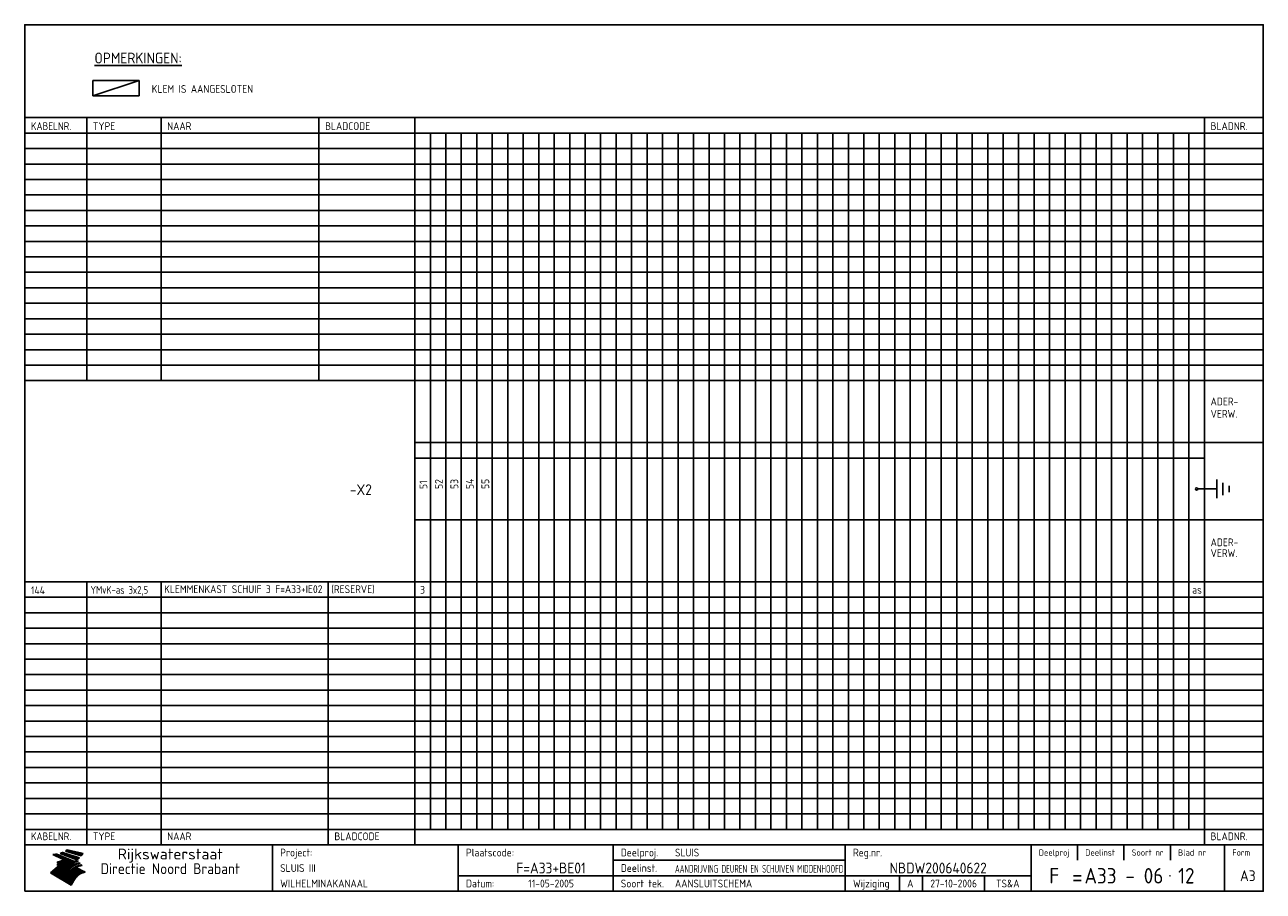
# Model space of a CAD drawing. Extents: x 10 to 410, y 10 to 290.
import ezdxf
from ezdxf.enums import TextEntityAlignment as Align

# ---------------------------------------------------------------- set-up
doc = ezdxf.new("R2010")
doc.units = 0
doc.header["$MEASUREMENT"] = 0
doc.layers.get('0').update_dxf_attribs({"linetype": 'CONTINUOUS'})
for name, color, linetype in [('0-25', 7, 'CONTINUOUS'), ('0-35', 2, 'CONTINUOUS'), ('0-50', 3, 'CONTINUOUS'), ('B-25', 7, 'CONTINUOUS'), ('B-35', 2, 'CONTINUOUS'), ('S-25', 7, 'CONTINUOUS'), ('S-35', 2, 'CONTINUOUS')]:
    doc.layers.add(name, color=color, linetype=linetype)
doc.styles.add('ISO', font='iso.shx')
doc.styles.get("Standard").update_dxf_attribs({"font": 'iso.shx'})

# ---------------------------------------------------------------- blocks, each defined once
blk = doc.blocks.new('rme16')
at = {"layer": '0-25'}
for p, q in [((410, 35), (10, 35)), ((410, 30), (10, 30)), ((350, 25), (350, 20)), ((365, 25), (365, 20)), ((380, 25), (380, 20)), ((200, 20), (275, 20)), ((150, 15), (335, 15)), ((292.5, 15), (292.5, 10)), ((300, 15), (300, 10)), ((320, 15), (320, 10))]:
    blk.add_line(p, q, dxfattribs=at)
at = {"layer": '0-25', "color": 7}
for p, q in [((19.1, 21.89), (25.12, 19)), ((19.1, 21.89), (25.12, 19)), ((19.17, 21.86), (20.7, 21.86)), ((19.29, 21.8), (20.83, 21.8)), ((19.4, 21.75), (20.96, 21.75)), ((19.52, 21.69), (21.09, 21.69)), ((19.64, 21.63), (21.22, 21.63)), ((19.74, 21.92), (20.56, 21.92)), ((19.75, 21.58), (21.36, 21.58)), ((19.87, 21.52), (21.49, 21.52)), ((19.99, 21.47), (21.62, 21.47)), ((20.11, 21.41), (21.75, 21.41)), ((20.22, 21.35), (21.88, 21.35)), ((20.25, 21.97), (20.43, 21.97)), ((20.34, 21.3), (22.02, 21.3)), ((20.38, 21.99), (26.02, 19.59)), ((20.38, 21.99), (26.02, 19.59)), ((20.46, 21.24), (22.15, 21.24)), ((20.57, 21.18), (22.28, 21.18)), ((20.69, 21.13), (22.41, 21.13)), ((20.81, 21.07), (22.55, 21.07)), ((20.92, 21.02), (22.68, 21.02)), ((21.04, 20.96), (22.81, 20.96)), ((21.16, 20.9), (22.94, 20.9)), ((21.27, 20.85), (23.07, 20.85)), ((21.39, 20.79), (23.21, 20.79)), ((21.47, 22.25), (26.83, 20.19)), ((21.47, 22.25), (26.83, 20.19)), ((21.49, 22.25), (23.07, 22.25)), ((21.51, 20.73), (23.34, 20.73)), ((21.6, 22.2), (23.25, 22.2)), ((21.63, 20.68), (23.47, 20.68)), ((21.65, 22.31), (22.89, 22.31)), ((21.74, 20.62), (23.6, 20.62)), ((21.75, 22.14), (23.42, 22.14)), ((21.8, 22.37), (22.71, 22.37)), ((21.86, 20.57), (23.73, 20.57)), ((21.9, 22.08), (23.6, 22.08)), ((21.94, 22.42), (22.53, 22.42)), ((21.98, 20.51), (23.87, 20.51)), ((22.04, 22.03), (23.78, 22.03)), ((22.06, 22.48), (22.36, 22.48)), ((22.09, 20.45), (24, 20.45)), ((22.18, 22.53), (27.65, 20.8)), ((22.18, 22.53), (27.65, 20.8)), ((22.19, 21.97), (23.96, 21.97)), ((22.21, 20.4), (24.13, 20.4)), ((22.33, 20.34), (24.26, 20.34)), ((22.34, 21.92), (24.13, 21.92)), ((22.37, 20), (23.08, 20)), ((22.44, 20.28), (24.4, 20.28)), ((22.48, 21.86), (24.31, 21.86)), ((22.49, 20.06), (23.04, 20.06)), ((22.56, 20.23), (24.53, 20.23)), ((22.61, 20.12), (22.93, 20.12)), ((22.63, 21.8), (24.49, 21.8)), ((22.68, 20.17), (24.66, 20.17)), ((22.71, 20.17), (22.82, 20.17)), ((23.11, 20.02), (22.77, 20.2)), ((23.11, 20.02), (22.77, 20.2)), ((22.78, 21.75), (24.67, 21.75)), ((22.79, 20.12), (24.79, 20.12)), ((22.91, 20.06), (24.92, 20.06)), ((22.92, 21.69), (24.85, 21.69)), ((23.03, 20), (25.06, 20)), ((23.07, 21.63), (25.02, 21.63)), ((23.14, 22.99), (28.22, 21.46)), ((23.14, 22.99), (28.22, 21.46)), ((23.15, 22.98), (25.33, 22.98)), ((23.22, 21.58), (25.2, 21.58)), ((23.23, 23.04), (25.09, 23.04)), ((23.32, 23.1), (24.84, 23.1)), ((23.34, 22.93), (25.57, 22.93)), ((23.36, 21.52), (25.38, 21.52)), ((23.4, 23.15), (24.6, 23.15)), ((23.49, 23.21), (24.36, 23.21)), ((23.51, 21.47), (25.56, 21.47)), ((23.52, 22.87), (25.81, 22.87)), ((23.57, 23.27), (24.12, 23.27)), ((23.64, 23.32), (23.87, 23.32)), ((23.66, 21.41), (25.74, 21.41)), ((23.7, 23.36), (28.82, 22.17)), ((23.7, 23.36), (28.82, 22.17)), ((23.71, 22.82), (26.06, 22.82)), ((23.8, 21.35), (25.91, 21.35)), ((23.9, 22.76), (26.3, 22.76)), ((23.95, 21.3), (26.09, 21.3)), ((24.09, 22.7), (26.54, 22.7)), ((24.09, 21.24), (26.27, 21.24)), ((24.24, 21.18), (26.45, 21.18)), ((24.27, 22.65), (26.78, 22.65)), ((24.39, 21.13), (26.62, 21.13)), ((24.46, 22.59), (27.03, 22.59)), ((24.53, 21.07), (26.8, 21.07)), ((24.65, 22.53), (27.27, 22.53)), ((24.68, 21.02), (26.98, 21.02)), ((24.83, 20.96), (27.16, 20.96)), ((24.84, 22.48), (27.51, 22.48)), ((24.97, 20.9), (27.34, 20.9)), ((25.02, 22.42), (27.75, 22.42)), ((25.12, 20.85), (27.51, 20.85)), ((25.21, 22.37), (28, 22.37)), ((25.27, 20.79), (27.63, 20.79)), ((25.4, 22.31), (28.24, 22.31)), ((25.41, 20.73), (27.57, 20.73)), ((25.56, 20.68), (27.51, 20.68)), ((25.58, 22.25), (28.48, 22.25)), ((25.71, 20.62), (27.44, 20.62)), ((25.77, 22.2), (28.72, 22.2)), ((25.85, 20.57), (27.37, 20.57)), ((25.96, 22.14), (28.79, 22.14)), ((26, 20.51), (27.29, 20.51)), ((26.15, 22.08), (28.75, 22.08)), ((26.15, 20.45), (27.22, 20.45)), ((26.29, 20.4), (27.14, 20.4)), ((26.33, 22.03), (28.71, 22.03)), ((26.44, 20.34), (27.06, 20.34)), ((26.52, 21.97), (28.66, 21.97)), ((26.59, 20.28), (26.97, 20.28)), ((26.71, 21.92), (28.62, 21.92)), ((26.73, 20.23), (26.89, 20.23)), ((26.9, 21.86), (28.57, 21.86)), ((27.08, 21.8), (28.52, 21.8)), ((27.27, 21.75), (28.48, 21.75)), ((27.46, 21.69), (28.43, 21.69)), ((27.65, 21.63), (28.38, 21.63)), ((27.83, 21.58), (28.33, 21.58)), ((28.02, 21.52), (28.28, 21.52)), ((28.21, 21.47), (28.22, 21.47)), ((20.58, 17.88), (18.3, 16)), ((20.58, 17.88), (18.3, 16)), ((24.94, 11.97), (18.3, 16)), ((24.94, 11.97), (18.3, 16)), ((18.31, 16.01), (20.96, 16.01)), ((18.38, 16.07), (21.46, 16.07)), ((18.45, 16.12), (21.88, 16.12)), ((18.52, 16.18), (22.15, 16.18)), ((18.59, 16.23), (22.38, 16.23)), ((18.65, 16.29), (22.58, 16.29)), ((18.72, 16.35), (22.75, 16.35)), ((18.79, 16.4), (22.91, 16.4)), ((18.86, 16.46), (20.6, 16.46)), ((18.93, 16.52), (20.6, 16.52)), ((18.99, 16.57), (20.6, 16.57)), ((19.06, 16.63), (20.6, 16.63)), ((19.13, 16.68), (20.6, 16.68)), ((19.2, 16.74), (20.6, 16.74)), ((19.27, 16.8), (20.6, 16.8)), ((19.33, 16.85), (21.07, 16.85)), ((19.4, 16.91), (21.55, 16.91)), ((19.47, 16.97), (21.88, 16.97)), ((19.54, 17.02), (22.13, 17.02)), ((19.61, 17.08), (22.34, 17.08)), ((19.67, 17.13), (20.6, 17.13)), ((19.74, 17.19), (20.6, 17.19)), ((19.81, 17.25), (20.6, 17.25)), ((19.88, 17.3), (20.6, 17.3)), ((19.95, 17.36), (20.6, 17.36)), ((20.01, 17.42), (20.6, 17.42)), ((20.08, 17.47), (20.93, 17.47)), ((20.15, 17.53), (21.26, 17.53)), ((20.22, 17.58), (21.51, 17.58)), ((20.29, 17.64), (21.72, 17.64)), ((20.35, 17.7), (21.9, 17.7)), ((20.42, 17.75), (22.07, 17.75)), ((20.49, 17.81), (22.22, 17.81)), ((20.56, 17.87), (22.36, 17.87)), ((20.6, 19.11), (20.58, 19.51)), ((20.6, 19.11), (20.58, 19.51)), ((20.58, 19.5), (22.09, 19.5)), ((20.58, 19.44), (21.95, 19.44)), ((20.59, 19.38), (21.79, 19.38)), ((20.59, 19.33), (21.62, 19.33)), ((20.59, 19.27), (21.42, 19.27)), ((20.6, 19.22), (21.2, 19.22)), ((20.6, 19.16), (20.93, 19.16)), ((20.6, 19.11), (20.69, 19.12)), ((20.6, 19.11), (20.69, 19.12)), ((20.6, 18.79), (20.77, 18.81)), ((20.6, 18.79), (20.77, 18.81)), ((20.6, 18.29), (20.6, 18.79)), ((20.6, 18.29), (20.6, 18.79)), ((20.6, 18.77), (22.46, 18.77)), ((20.6, 18.71), (22.33, 18.71)), ((20.6, 18.65), (22.19, 18.65)), ((20.6, 18.6), (22.04, 18.6)), ((20.6, 18.54), (21.87, 18.54)), ((20.6, 18.48), (21.68, 18.48)), ((20.6, 18.43), (21.46, 18.43)), ((20.6, 18.37), (21.21, 18.37)), ((20.6, 18.29), (20.88, 18.32)), ((20.6, 18.29), (20.88, 18.32)), ((20.6, 18.32), (20.87, 18.32)), ((20.6, 17.88), (20.86, 17.91)), ((20.6, 17.88), (20.86, 17.91)), ((20.6, 17.43), (20.97, 17.48)), ((20.6, 17.43), (20.97, 17.48)), ((20.6, 17.43), (20.6, 17.09)), ((20.6, 17.43), (20.6, 17.09)), ((20.6, 17.09), (21.26, 17.16)), ((20.6, 17.09), (21.26, 17.16)), ((20.6, 16.8), (21.37, 16.89)), ((20.6, 16.8), (21.37, 16.89)), ((20.6, 16.8), (20.6, 16.45)), ((20.6, 16.8), (20.6, 16.45)), ((20.6, 16.45), (21.56, 16.56)), ((20.6, 16.45), (21.56, 16.56)), ((20.6, 15.97), (21.67, 16.09)), ((20.6, 15.97), (21.67, 16.09)), ((20.7, 16.46), (23.06, 16.46)), ((20.9, 19.55), (22.23, 19.55)), ((20.9, 18.82), (22.59, 18.82)), ((20.98, 17.92), (22.5, 17.92)), ((21.02, 17.13), (22.53, 17.13)), ((21.19, 19.61), (22.35, 19.61)), ((21.2, 16.52), (23.2, 16.52)), ((21.32, 18.88), (22.71, 18.88)), ((21.32, 17.98), (22.62, 17.98)), ((21.42, 19.67), (22.47, 19.67)), ((21.47, 17.19), (22.7, 17.19)), ((21.59, 18.03), (22.74, 18.03)), ((21.61, 18.93), (22.82, 18.93)), ((21.62, 19.72), (22.59, 19.72)), ((21.72, 16.57), (23.32, 16.57)), ((21.77, 17.25), (22.85, 17.25)), ((21.8, 19.78), (22.69, 19.78)), ((21.8, 18.09), (22.85, 18.09)), ((21.84, 18.99), (22.92, 18.99)), ((21.96, 19.83), (22.79, 19.83)), ((21.99, 18.15), (22.95, 18.15)), ((22.01, 17.3), (22.99, 17.3)), ((22.03, 19.05), (23.03, 19.05)), ((22.1, 16.63), (23.44, 16.63)), ((22.11, 19.89), (22.89, 19.89)), ((22.16, 18.2), (23.05, 18.2)), ((22.21, 19.1), (23.12, 19.1)), ((22.21, 17.36), (23.12, 17.36)), ((22.24, 19.95), (22.99, 19.95)), ((22.31, 18.26), (23.15, 18.26)), ((22.36, 19.16), (23.22, 19.16)), ((22.38, 16.68), (23.56, 16.68)), ((22.39, 17.42), (23.24, 17.42)), ((22.45, 18.32), (23.24, 18.32)), ((22.51, 19.22), (23.3, 19.22)), ((22.56, 17.47), (23.36, 17.47)), ((22.59, 18.37), (23.33, 18.37)), ((22.6, 16.74), (23.66, 16.74)), ((22.64, 19.27), (23.39, 19.27)), ((22.71, 18.43), (23.42, 18.43)), ((22.71, 17.53), (23.47, 17.53)), ((22.77, 19.33), (23.47, 19.33)), ((22.79, 16.8), (23.77, 16.8)), ((22.83, 18.48), (23.5, 18.48)), ((22.84, 17.58), (23.57, 17.58)), ((22.89, 19.38), (23.55, 19.38)), ((22.94, 18.54), (23.58, 18.54)), ((22.96, 16.85), (23.86, 16.85)), ((22.97, 17.64), (23.67, 17.64)), ((23, 19.44), (23.63, 19.44)), ((23.04, 18.6), (23.66, 18.6)), ((23.1, 19.5), (23.72, 19.5)), ((23.1, 17.7), (23.77, 17.7)), ((23.12, 16.91), (23.96, 16.91)), ((23.14, 18.65), (23.74, 18.65)), ((23.15, 19.95), (25.19, 19.95)), ((23.21, 19.55), (23.8, 19.55)), ((23.21, 17.75), (23.86, 17.75)), ((23.21, 16.01), (28.9, 16.01)), ((23.24, 18.71), (23.82, 18.71)), ((23.26, 19.89), (25.32, 19.89)), ((23.26, 16.97), (24.05, 16.97)), ((23.3, 19.61), (23.88, 19.61)), ((23.32, 17.81), (23.95, 17.81)), ((23.33, 18.77), (23.91, 18.77)), ((23.37, 16.07), (29.08, 16.07)), ((23.38, 19.83), (25.45, 19.83)), ((23.39, 19.67), (23.81, 19.67)), ((23.39, 17.02), (24.14, 17.02)), ((23.42, 18.82), (23.99, 18.82)), ((23.42, 17.87), (24.03, 17.87)), ((23.45, 19.7), (23.58, 19.79)), ((23.45, 19.7), (23.58, 19.79)), ((23.48, 19.72), (23.7, 19.72)), ((23.5, 19.78), (25.58, 19.78)), ((23.51, 18.88), (24.07, 18.88)), ((23.51, 16.12), (29.27, 16.12)), ((23.52, 17.92), (24.11, 17.92)), ((23.52, 17.08), (24.22, 17.08)), ((23.54, 18.9), (24.3, 19.42)), ((23.54, 18.9), (24.3, 19.42)), ((23.56, 19.78), (23.59, 19.78)), ((23.56, 19.39), (23.9, 19.62)), ((23.56, 19.39), (23.9, 19.62)), ((23.58, 19.79), (23.9, 19.62)), ((23.58, 19.79), (23.9, 19.62)), ((23.59, 18.93), (24.15, 18.93)), ((23.61, 19.72), (25.72, 19.72)), ((23.62, 17.98), (24.2, 17.98)), ((23.63, 17.13), (24.3, 17.13)), ((23.65, 18.59), (24.62, 19.25)), ((23.65, 18.59), (24.62, 19.25)), ((29.41, 16.17), (23.65, 16.17)), ((23.67, 18.99), (24.23, 18.99)), ((23.71, 18.03), (24.28, 18.03)), ((23.73, 19.67), (25.85, 19.67)), ((23.75, 19.05), (24.32, 19.05)), ((23.75, 17.19), (24.38, 17.19)), ((23.77, 16.23), (29.47, 16.23)), ((23.79, 18.09), (24.36, 18.09)), ((23.83, 19.1), (24.4, 19.1)), ((23.85, 19.61), (25.98, 19.61)), ((23.85, 17.25), (24.46, 17.25)), ((23.88, 18.15), (24.44, 18.15)), ((23.89, 16.29), (29.36, 16.29)), ((23.92, 19.16), (24.48, 19.16)), ((23.94, 18.19), (25.23, 19.07)), ((23.94, 18.19), (25.23, 19.07)), ((23.95, 17.3), (24.55, 17.3)), ((23.96, 19.55), (25.96, 19.55)), ((23.96, 18.2), (24.53, 18.2)), ((24, 19.22), (24.56, 19.22)), ((24, 16.35), (29.24, 16.35)), ((24.04, 18.26), (24.61, 18.26)), ((24.05, 17.36), (24.63, 17.36)), ((24.06, 17.88), (25.34, 18.76)), ((24.06, 17.88), (25.34, 18.76)), ((24.08, 19.5), (25.88, 19.5)), ((24.08, 19.27), (24.58, 19.27)), ((24.11, 16.4), (29.13, 16.4)), ((24.13, 18.32), (24.69, 18.32)), ((24.14, 17.42), (24.71, 17.42)), ((24.16, 19.33), (24.47, 19.33)), ((24.2, 19.44), (25.79, 19.44)), ((24.21, 18.37), (24.77, 18.37)), ((24.21, 16.46), (29.02, 16.46)), ((24.23, 17.47), (24.79, 17.47)), ((24.24, 17.48), (25.52, 18.36)), ((24.24, 17.48), (25.52, 18.36)), ((24.25, 19.38), (24.36, 19.38)), ((24.29, 18.43), (24.85, 18.43)), ((24.3, 19.42), (24.62, 19.25)), ((24.3, 19.42), (24.62, 19.25)), ((24.31, 19.38), (25.71, 19.38)), ((24.31, 17.53), (24.87, 17.53)), ((24.31, 16.52), (28.91, 16.52)), ((24.35, 17.17), (25.64, 18.05)), ((24.35, 17.17), (25.64, 18.05)), ((24.37, 18.48), (24.94, 18.48)), ((24.39, 17.58), (24.96, 17.58)), ((24.4, 16.57), (28.79, 16.57)), ((24.43, 19.33), (25.62, 19.33)), ((24.45, 18.54), (25.02, 18.54)), ((24.47, 17.64), (25.04, 17.64)), ((24.49, 16.63), (28.68, 16.63)), ((24.54, 18.6), (25.1, 18.6)), ((24.55, 19.27), (25.54, 19.27)), ((24.56, 17.7), (25.12, 17.7)), ((24.57, 16.68), (28.57, 16.68)), ((24.62, 18.65), (25.18, 18.65)), ((24.63, 16.72), (25.91, 17.6)), ((24.63, 16.72), (25.91, 17.6)), ((24.64, 17.75), (25.2, 17.75)), ((24.66, 16.74), (28.45, 16.74)), ((24.67, 19.22), (25.45, 19.22)), ((24.7, 18.71), (25.27, 18.71)), ((24.72, 17.81), (25.29, 17.81)), ((24.74, 16.8), (28.34, 16.8)), ((24.78, 19.16), (25.37, 19.16)), ((24.78, 18.77), (25.34, 18.77)), ((24.8, 17.87), (25.37, 17.87)), ((24.82, 16.85), (28.23, 16.85)), ((24.87, 18.82), (25.4, 18.82)), ((24.89, 17.92), (25.45, 17.92)), ((24.9, 19.1), (25.28, 19.1)), ((24.9, 16.91), (28.11, 16.91)), ((24.95, 18.88), (25.45, 18.88)), ((24.97, 17.98), (25.53, 17.98)), ((24.99, 16.97), (28, 16.97)), ((25.02, 19.05), (25.2, 19.05)), ((25.03, 18.93), (25.51, 18.93)), ((25.05, 18.03), (25.61, 18.03)), ((25.07, 17.02), (27.89, 17.02)), ((25.11, 18.99), (25.57, 18.99)), ((26.02, 19.59), (25.12, 19)), ((26.02, 19.59), (25.12, 19)), ((25.13, 18.09), (25.68, 18.09)), ((25.15, 17.08), (27.77, 17.08)), ((25.19, 19.05), (25.63, 19.05)), ((25.21, 18.15), (25.75, 18.15)), ((25.23, 17.13), (27.66, 17.13)), ((25.26, 19.1), (25.7, 19.1)), ((25.3, 18.2), (25.82, 18.2)), ((25.31, 17.19), (27.55, 17.19)), ((25.33, 19.16), (25.77, 19.16)), ((25.38, 18.26), (25.89, 18.26)), ((25.39, 19.22), (25.85, 19.22)), ((25.4, 17.25), (27.43, 17.25)), ((25.46, 18.32), (25.97, 18.32)), ((25.47, 19.27), (25.93, 19.27)), ((25.48, 17.3), (27.32, 17.3)), ((25.54, 19.33), (26.03, 19.33)), ((25.54, 18.37), (26.06, 18.37)), ((25.56, 17.36), (27.21, 17.36)), ((25.62, 18.43), (26.14, 18.43)), ((25.63, 19.38), (26.13, 19.38)), ((25.64, 17.42), (27.1, 17.42)), ((25.7, 18.48), (26.24, 18.48)), ((25.72, 19.44), (26.24, 19.44)), ((25.73, 17.47), (26.98, 17.47)), ((25.79, 18.54), (26.34, 18.54)), ((25.81, 17.53), (26.87, 17.53)), ((25.82, 19.5), (26.36, 19.5)), ((25.89, 18.6), (26.46, 18.6)), ((25.89, 17.58), (26.76, 17.58)), ((25.93, 19.55), (26.53, 19.55)), ((25.96, 17.64), (26.64, 17.64)), ((25.99, 18.65), (26.58, 18.65)), ((26.04, 17.7), (26.59, 17.7)), ((26.06, 19.61), (26.85, 19.61)), ((26.1, 18.71), (26.72, 18.71)), ((26.12, 17.75), (26.67, 17.75)), ((26.2, 17.81), (26.76, 17.81)), ((26.21, 19.67), (27.23, 19.67)), ((26.23, 18.77), (26.89, 18.77)), ((26.29, 17.87), (26.86, 17.87)), ((26.37, 18.82), (27.09, 18.82)), ((26.39, 17.92), (26.97, 17.92)), ((26.44, 19.72), (27.18, 19.72)), ((26.49, 17.98), (27.09, 17.98)), ((26.53, 18.88), (27.34, 18.88)), ((26.56, 17.68), (29.54, 16.2)), ((26.56, 17.68), (29.54, 16.2)), ((26.6, 18.03), (27.22, 18.03)), ((26.72, 18.09), (27.38, 18.09)), ((26.73, 18.93), (27.66, 18.93)), ((26.85, 18.15), (27.56, 18.15)), ((26.99, 18.99), (27.9, 18.99)), ((27, 18.2), (27.8, 18.2)), ((27.13, 19.78), (27.25, 19.64)), ((27.13, 19.78), (27.25, 19.64)), ((27.18, 18.26), (28.13, 18.26)), ((27.26, 19.05), (27.84, 19.05)), ((27.39, 18.32), (28.47, 18.32)), ((27.7, 18.37), (28.49, 18.37)), ((27.78, 19.1), (27.93, 18.96)), ((27.78, 19.1), (27.93, 18.96)), ((28, 18.43), (28.44, 18.43)), ((28.29, 15.83), (29.54, 16.2)), ((28.29, 15.83), (29.54, 16.2)), ((28.39, 18.48), (28.54, 18.32)), ((28.39, 18.48), (28.54, 18.32)), ((29.54, 16.2), (29.45, 16.17)), ((29.54, 16.2), (29.45, 16.17)), ((29.46, 16.18), (29.47, 16.18)), ((18.38, 15.95), (20.6, 15.95)), ((18.47, 15.9), (20.6, 15.9)), ((18.57, 15.84), (20.6, 15.84)), ((18.66, 15.78), (20.6, 15.78)), ((18.75, 15.73), (20.6, 15.73)), ((18.85, 15.67), (20.6, 15.67)), ((18.94, 15.62), (20.6, 15.62)), ((19.03, 15.56), (27.83, 15.56)), ((19.12, 15.5), (27.75, 15.5)), ((19.22, 15.45), (27.66, 15.45)), ((19.31, 15.39), (27.58, 15.39)), ((19.4, 15.33), (27.5, 15.33)), ((19.49, 15.28), (27.43, 15.28)), ((19.59, 15.22), (27.36, 15.22)), ((19.68, 15.17), (27.29, 15.17)), ((19.77, 15.11), (27.22, 15.11)), ((19.86, 15.05), (27.15, 15.05)), ((19.96, 15), (27.09, 15)), ((20.05, 14.94), (27.02, 14.94)), ((20.14, 14.88), (26.96, 14.88)), ((20.24, 14.83), (26.9, 14.83)), ((20.33, 14.77), (26.84, 14.77)), ((20.42, 14.72), (26.79, 14.72)), ((20.51, 14.66), (26.73, 14.66)), ((20.6, 15.97), (20.6, 15.58)), ((20.6, 15.97), (20.6, 15.58)), ((20.6, 15.58), (21.95, 15.73)), ((20.6, 15.58), (21.95, 15.73)), ((20.61, 14.6), (26.68, 14.6)), ((20.7, 14.55), (26.62, 14.55)), ((20.79, 14.49), (26.57, 14.49)), ((20.88, 14.43), (26.52, 14.43)), ((20.94, 15.62), (27.92, 15.62)), ((20.98, 14.38), (26.47, 14.38)), ((21.07, 14.32), (26.42, 14.32)), ((21.16, 14.27), (26.38, 14.27)), ((21.25, 14.21), (26.33, 14.21)), ((21.35, 14.15), (26.29, 14.15)), ((21.44, 14.1), (26.24, 14.1)), ((21.45, 15.67), (28.01, 15.67)), ((21.53, 14.04), (26.2, 14.04)), ((21.63, 13.98), (26.16, 13.98)), ((21.72, 13.93), (26.12, 13.93)), ((21.81, 13.87), (26.08, 13.87)), ((21.9, 13.82), (26.04, 13.82)), ((21.96, 15.73), (28.11, 15.73)), ((22, 13.76), (26, 13.76)), ((22.09, 13.7), (25.96, 13.7)), ((22.18, 13.65), (25.93, 13.65)), ((22.27, 13.59), (25.89, 13.59)), ((22.34, 15.78), (28.21, 15.78)), ((22.37, 13.53), (25.86, 13.53)), ((22.46, 13.48), (25.82, 13.48)), ((22.55, 13.42), (25.79, 13.42)), ((22.62, 15.84), (28.33, 15.84)), ((22.65, 13.37), (25.76, 13.37)), ((22.74, 13.31), (25.73, 13.31)), ((22.83, 13.25), (25.69, 13.25)), ((22.84, 15.9), (28.52, 15.9)), ((22.92, 13.2), (25.66, 13.2)), ((23.02, 13.14), (25.63, 13.14)), ((23.04, 15.95), (28.71, 15.95)), ((23.11, 13.08), (25.59, 13.08)), ((23.2, 13.03), (25.56, 13.03)), ((23.29, 12.97), (25.53, 12.97)), ((23.39, 12.92), (25.5, 12.92)), ((23.48, 12.86), (25.46, 12.86)), ((23.57, 12.8), (25.43, 12.8)), ((23.66, 12.75), (25.4, 12.75)), ((23.76, 12.69), (25.36, 12.69)), ((23.85, 12.63), (25.33, 12.63)), ((23.94, 12.58), (25.3, 12.58)), ((24.04, 12.52), (25.26, 12.52)), ((24.13, 12.47), (25.23, 12.47)), ((24.22, 12.41), (25.2, 12.41)), ((24.31, 12.35), (25.17, 12.35)), ((24.41, 12.3), (25.13, 12.3)), ((24.5, 12.24), (25.1, 12.24)), ((24.59, 12.18), (25.07, 12.18)), ((24.68, 12.13), (25.03, 12.13)), ((24.78, 12.07), (25, 12.07)), ((24.87, 12.02), (24.97, 12.02)), ((24.94, 11.97), (25.81, 13.45)), ((24.94, 11.97), (25.81, 13.45))]:
    blk.add_line(p, q, dxfattribs=at)
for centre, radius, start, end in [((19.15, 29.7), 7.8, 269.6055, 279.0886), ((19.15, 29.7), 7.8, 269.6055, 279.0886), ((19.93, 25.38), 5.91, 276.3402, 298.7463), ((19.93, 25.38), 5.91, 276.3402, 298.7463), ((19.84, 25.09), 6.03, 278.129, 302.868), ((19.84, 25.09), 6.03, 278.129, 302.868), ((19.84, 27.26), 5.27, 288.0217, 296.3084), ((19.84, 27.26), 5.27, 288.0217, 296.3084), ((20.49, 27.56), 5.28, 300.0654, 307.393), ((20.49, 27.56), 5.28, 300.0654, 307.393), ((24.11, 24.7), 5.26, 301.1147, 312.2814), ((24.11, 24.7), 5.26, 301.1147, 312.2814), ((21.95, 27.32), 8.59, 316.9248, 323.1399), ((21.95, 27.32), 8.59, 316.9248, 323.1399), ((20.21, 23.78), 5.91, 273.6149, 304.3803), ((20.21, 23.78), 5.91, 273.6149, 304.3803), ((20.35, 24.56), 5.76, 274.164, 302.5474), ((20.35, 24.56), 5.76, 274.164, 302.5474), ((20.05, 24.28), 6.02, 277.9472, 305.7139), ((20.05, 24.28), 6.02, 277.9472, 305.7139), ((20.04, 23.49), 6.09, 278.8115, 306.4242), ((20.04, 23.49), 6.09, 278.8115, 306.4242), ((20.53, 23.07), 5.96, 277.0519, 304.973), ((20.53, 23.07), 5.96, 277.0519, 304.973), ((20.72, 22.76), 5.91, 276.3402, 304.3803), ((20.72, 22.76), 5.91, 276.3402, 304.3803), ((21.06, 22.34), 5.81, 274.9043, 303.1745), ((21.06, 22.34), 5.81, 274.9043, 303.1745), ((20.82, 22.06), 6.04, 278.1111, 305.8489), ((20.82, 22.06), 6.04, 278.1111, 305.8489), ((21.3, 21.6), 5.91, 276.3402, 304.3803), ((21.3, 21.6), 5.91, 276.3402, 304.3803), ((27.05, 17.17), 2.63, 107.4286, 133.7799), ((27.05, 17.17), 2.63, 107.4286, 133.7799), ((27.45, 16.91), 2.81, 110.4143, 138.7411), ((27.45, 16.91), 2.81, 110.4143, 138.7411), ((27.57, 15.64), 3.4, 98.1566, 126.9045), ((27.57, 15.64), 3.4, 98.1566, 126.9045), ((27.91, 15.54), 3.39, 100.5835, 132.088), ((27.91, 15.54), 3.39, 100.5835, 132.088), ((28.21, 14.74), 3.67, 95.7581, 128.7216), ((28.21, 14.74), 3.67, 95.7581, 128.7216), ((27.01, 16.84), 2.93, 87.7348, 104.8316), ((27.01, 16.84), 2.93, 87.7348, 104.8316), ((27.37, 15.71), 3.93, 91.7838, 103.2817), ((27.37, 15.71), 3.93, 91.7838, 103.2817), ((28.4, 15.05), 3.21, 96.3886, 125.0052), ((28.4, 15.05), 3.21, 96.3886, 125.0052), ((27.82, 16.31), 2.8, 90.634, 105.1984), ((27.82, 16.31), 2.8, 90.634, 105.1984), ((28.19, 15.04), 3.93, 93.8342, 103.2817), ((28.19, 15.04), 3.93, 93.8342, 103.2817), ((28.58, 15.69), 2.8, 93.8141, 105.1984), ((28.58, 15.69), 2.8, 93.8141, 105.1984), ((28.95, 14.41), 3.93, 96.0135, 103.2817), ((28.95, 14.41), 3.93, 96.0135, 103.2817), ((31.24, 10.26), 6.3, 117.9568, 149.6251), ((31.24, 10.26), 6.3, 117.9568, 149.6251)]:
    blk.add_arc(centre, radius, start, end, dxfattribs=at)
at = {"layer": '0-35'}
for p, q in [((90, 25), (90, 10)), ((150, 25), (150, 10)), ((200, 25), (200, 10)), ((275, 25), (275, 10)), ((335, 25), (335, 10)), ((397.5, 25), (397.5, 10))]:
    blk.add_line(p, q, dxfattribs=at)
at = {"layer": '0-50'}
for p, q in [((10, 25), (410, 25)), ((348.75, 15), (351.25, 15)), ((348.75, 13.5), (351.25, 13.5))]:
    blk.add_line(p, q, dxfattribs=at)
blk.add_lwpolyline([(10, 10), (410, 10), (410, 290), (10, 290)], close=True, dxfattribs=at)
at = {"layer": '0-50', "const_width": 0.25}
blk.add_lwpolyline([(379.75, 15, 1), (380, 15, 1)], format="xyb", close=True, dxfattribs=at)
at = {"layer": '0-25', "style": 'ISO'}
for s, height, p in [('Project:', 2.5, (92.5, 22.5)), ('Plaatscode:', 2.5, (152.5, 22.5)), ('Deelproj.', 2.5, (202.5, 22.5)), ('Reg.nr.', 2.5, (277.5, 22.5)), ('Deelproj', 2, (337.5, 22.5)), ('Deelinst', 2, (352.5, 22.5)), ('Soort nr', 2, (367.5, 22.5)), ('Blad nr', 2, (382.5, 22.5)), ('Form', 2, (400, 22.5)), ('Deelinst.', 2.5, (202.5, 17.5)), ('Datum:', 2.5, (152.5, 12.5)), ('Soort tek.', 2.5, (202.5, 12.5)), ('Wijziging', 2.5, (277.5, 12.5))]:
    blk.add_text(s, height=height, dxfattribs=at).set_placement(p, align=Align.MIDDLE_LEFT)
for tag, height, p in [('N', 2.5, (220, 22.5)), ('B', 2.5, (92.5, 17.5)), ('P', 1.8, (220, 17.5)), ('C', 2.5, (92.5, 12.5)), ('U', 2.5, (220, 12.5)), ('REV', 2.5, (295, 12.5))]:
    blk.add_attdef(tag, text='', height=height, dxfattribs=at).set_placement(p, align=Align.MIDDLE_LEFT)
for tag, p in [('W', (180, 12.5)), ('Z', (310, 12.5)), ('Y', (327.5, 12.5))]:
    blk.add_attdef(tag, text='', height=2.5, dxfattribs=at).set_placement(p, align=Align.MIDDLE)
at = {"layer": '0-35', "style": 'ISO', "width": 1.182609}
blk.add_text('Rijkswaterstaat', height=3.5, dxfattribs=at).set_placement((40, 20.28), (74, 20.28), align=Align.FIT)
at = {"layer": '0-35', "color": 2, "style": 'ISO', "width": 1.016949}
blk.add_text('Directie Noord Brabant', height=3.5, dxfattribs=at).set_placement((34.5, 15.53), (79.5, 15.53), align=Align.FIT)
at = {"layer": '0-35', "style": 'ISO'}
blk.add_attdef('X', text='', height=3.5, dxfattribs=at).set_placement((180, 17.5), align=Align.MIDDLE_CENTER)
blk.add_attdef('RNR', text='', height=3.5, dxfattribs=at).set_placement((305, 17.5), align=Align.MIDDLE)
blk.add_attdef('FORM', text='', height=3.5, dxfattribs=at).set_placement((402.5, 15), align=Align.MIDDLE_LEFT)
at = {"layer": '0-50', "style": 'ISO'}
for tag, p in [('M', (342.5, 15)), ('O', (365, 15))]:
    blk.add_attdef(tag, text='', height=5, dxfattribs=at).set_placement(p, align=Align.MIDDLE)
blk.add_attdef('Q', text='', height=5, dxfattribs=at).set_placement((382.5, 15), align=Align.MIDDLE_LEFT)

msp = doc.modelspace()

# ---------------------------------------------------------------- linework, layer by layer
for p, q in [((136, 150), (391, 150)), ((10, 30), (10, 25)), ((30, 25), (10, 25))]:
    msp.add_line(p, q)
at = {"layer": 'S-25'}
for p, q in [((32, 272), (32, 267)), ((47, 272), (32, 272)), ((32, 267), (47, 272)), ((47, 267), (47, 272)), ((32, 267), (47, 267)), ((10, 260), (410, 260)), ((10, 255), (410, 255)), ((141, 255), (141, 175)), ((146, 255), (146, 175)), ((151, 255), (151, 175)), ((156, 255), (156, 175)), ((161, 255), (161, 30)), ((166, 255), (166, 175)), ((171, 255), (171, 175)), ((176, 255), (176, 175)), ((181, 255), (181, 175)), ((186, 255), (186, 30)), ((191, 255), (191, 175)), ((196, 255), (196, 175)), ((201, 255), (201, 175)), ((206, 255), (206, 175)), ((211, 255), (211, 30)), ((216, 255), (216, 175)), ((221, 255), (221, 175)), ((226, 255), (226, 175)), ((231, 255), (231, 175)), ((236, 255), (236, 30)), ((241, 255), (241, 175)), ((246, 255), (246, 175)), ((251, 255), (251, 175)), ((256, 255), (256, 175)), ((261, 255), (261, 30)), ((266, 255), (266, 175)), ((271, 255), (271, 175)), ((276, 255), (276, 175)), ((281, 255), (281, 175)), ((286, 255), (286, 30)), ((291, 255), (291, 175)), ((296, 255), (296, 175)), ((301, 255), (301, 175)), ((306, 255), (306, 175)), ((311, 255), (311, 30)), ((316, 255), (316, 175)), ((321, 255), (321, 175)), ((326, 255), (326, 175)), ((331, 255), (331, 175)), ((336, 255), (336, 30)), ((341, 255), (341, 175)), ((346, 255), (346, 175)), ((351, 255), (351, 175)), ((356, 255), (356, 175)), ((361, 255), (361, 30)), ((366, 255), (366, 175)), ((371, 255), (371, 175)), ((376, 255), (376, 175)), ((381, 255), (381, 175)), ((386, 255), (386, 30)), ((10, 250), (410, 250)), ((10, 245), (410, 245)), ((10, 240), (410, 240)), ((10, 235), (410, 235)), ((10, 230), (410, 230)), ((10, 225), (410, 225)), ((10, 220), (410, 220)), ((10, 215), (410, 215)), ((10, 210), (410, 210)), ((10, 205), (410, 205)), ((10, 200), (410, 200)), ((10, 195), (410, 195)), ((10, 190), (410, 190)), ((10, 185), (410, 185)), ((10, 180), (410, 180)), ((10, 175), (410, 175)), ((141, 175), (141, 110)), ((146, 175), (146, 110)), ((151, 175), (151, 110)), ((156, 175), (156, 110)), ((166, 175), (166, 110)), ((171, 175), (171, 110)), ((176, 175), (176, 110)), ((181, 175), (181, 110)), ((191, 175), (191, 110)), ((196, 175), (196, 110)), ((201, 175), (201, 110)), ((206, 175), (206, 110)), ((216, 175), (216, 110)), ((221, 175), (221, 110)), ((226, 175), (226, 110)), ((231, 175), (231, 110)), ((241, 175), (241, 110)), ((246, 175), (246, 110)), ((251, 175), (251, 110)), ((256, 175), (256, 110)), ((266, 175), (266, 110)), ((271, 175), (271, 110)), ((276, 175), (276, 110)), ((281, 175), (281, 110)), ((291, 175), (291, 110)), ((296, 175), (296, 110)), ((301, 175), (301, 110)), ((306, 175), (306, 110)), ((316, 175), (316, 110)), ((321, 175), (321, 110)), ((326, 175), (326, 110)), ((331, 175), (331, 110)), ((341, 175), (341, 110)), ((346, 175), (346, 110)), ((351, 175), (351, 110)), ((356, 175), (356, 110)), ((366, 175), (366, 110)), ((371, 175), (371, 110)), ((376, 175), (376, 110)), ((381, 175), (381, 110)), ((389, 140), (395, 140)), ((395, 143), (395, 137)), ((397, 142), (397, 138)), ((399, 141), (399, 139)), ((10, 110), (410, 110)), ((141, 110), (141, 30)), ((146, 110), (146, 30)), ((151, 110), (151, 30)), ((156, 110), (156, 30)), ((166, 110), (166, 30)), ((171, 110), (171, 30)), ((176, 110), (176, 30)), ((181, 110), (181, 30)), ((191, 110), (191, 30)), ((196, 110), (196, 30)), ((201, 110), (201, 30)), ((206, 110), (206, 30)), ((216, 110), (216, 30)), ((221, 110), (221, 30)), ((226, 110), (226, 30)), ((231, 110), (231, 30)), ((241, 110), (241, 30)), ((246, 110), (246, 30)), ((251, 110), (251, 30)), ((256, 110), (256, 30)), ((266, 110), (266, 30)), ((271, 110), (271, 30)), ((276, 110), (276, 30)), ((281, 110), (281, 30)), ((291, 110), (291, 30)), ((296, 110), (296, 30)), ((301, 110), (301, 30)), ((306, 110), (306, 30)), ((316, 110), (316, 30)), ((321, 110), (321, 30)), ((326, 110), (326, 30)), ((331, 110), (331, 30)), ((341, 110), (341, 30)), ((346, 110), (346, 30)), ((351, 110), (351, 30)), ((356, 110), (356, 30)), ((366, 110), (366, 30)), ((371, 110), (371, 30)), ((376, 110), (376, 30)), ((381, 110), (381, 30)), ((10, 105), (410, 105)), ((10, 100), (410, 100)), ((10, 95), (410, 95)), ((10, 90), (410, 90)), ((10, 85), (410, 85)), ((10, 80), (410, 80)), ((10, 75), (410, 75)), ((10, 70), (410, 70)), ((10, 65), (410, 65)), ((10, 60), (410, 60)), ((10, 55), (410, 55)), ((10, 50), (410, 50)), ((10, 45), (410, 45)), ((10, 40), (410, 40)), ((10, 35), (410, 35)), ((10, 30), (410, 30))]:
    msp.add_line(p, q, dxfattribs=at)
for start, end in [(0, 180), (180, 0)]:
    msp.add_arc((388.5, 140), 0.375, start, end, dxfattribs=at)
at = {"layer": 'S-35'}
for p, q in [((30, 260), (30, 175)), ((54, 260), (54, 175)), ((105, 260), (105, 175)), ((136, 260), (136, 25)), ((391, 260), (391, 25)), ((136, 155), (410, 155)), ((136, 130), (410, 130)), ((30, 110), (30, 25)), ((54, 110), (54, 25)), ((108, 110), (108, 25))]:
    msp.add_line(p, q, dxfattribs=at)

# ---------------------------------------------------------------- block references
ref = msp.add_blockref('rme16', (0, 0))
ref.add_attrib('B', 'SLUIS III', dxfattribs={"layer": '0-25', "height": 2.5, "style": 'ISO'}).set_placement((92.5, 17.5), align=Align.MIDDLE_LEFT)
ref.add_attrib('C', 'WILHELMINAKANAAL', dxfattribs={"layer": '0-25', "height": 2.5, "style": 'ISO'}).set_placement((92.5, 12.5), align=Align.MIDDLE_LEFT)
ref.add_attrib('N', 'SLUIS', dxfattribs={"layer": '0-25', "height": 2.5, "style": 'ISO'}).set_placement((220, 22.5), align=Align.MIDDLE_LEFT)
ref.add_attrib('U', 'AANSLUITSCHEMA', dxfattribs={"layer": '0-25', "height": 2.5, "style": 'ISO'}).set_placement((220, 12.5), align=Align.MIDDLE_LEFT)
ref.add_attrib('M', 'F', dxfattribs={"layer": '0-50', "height": 5, "style": 'ISO'}).set_placement((342.5, 15), align=Align.MIDDLE)
ref.add_attrib('O', 'A33 - 06', dxfattribs={"layer": '0-50', "height": 5, "style": 'ISO'}).set_placement((365, 15), align=Align.MIDDLE)
ref.add_attrib('Q', '12', dxfattribs={"layer": '0-50', "height": 5, "style": 'ISO'}).set_placement((382.5, 15), align=Align.MIDDLE_LEFT)
ref.add_attrib('X', 'F=A33+BE01', dxfattribs={"layer": '0-35', "height": 3.5, "style": 'ISO'}).set_placement((180, 17.5), align=Align.MIDDLE_CENTER)
ref.add_attrib('RNR', 'NBDW200640622', dxfattribs={"layer": '0-35', "height": 3.5, "style": 'ISO'}).set_placement((305, 17.5), align=Align.MIDDLE)
ref.add_attrib('W', '11-05-2005', dxfattribs={"layer": '0-25', "height": 2.5, "style": 'ISO'}).set_placement((180, 12.5), align=Align.MIDDLE)
ref.add_attrib('FORM', 'A3', dxfattribs={"layer": '0-35', "height": 3.5, "style": 'ISO'}).set_placement((402.5, 15), align=Align.MIDDLE_LEFT)
ref.add_attrib('REV', 'A', dxfattribs={"layer": '0-25', "height": 2.5, "style": 'ISO'}).set_placement((295, 12.5), align=Align.MIDDLE_LEFT)
ref.add_attrib('Z', '27-10-2006', dxfattribs={"layer": '0-25', "height": 2.5, "style": 'ISO'}).set_placement((310, 12.5), align=Align.MIDDLE)
ref.add_attrib('Y', 'TS&A', dxfattribs={"layer": '0-25', "height": 2.5, "style": 'ISO'}).set_placement((327.5, 12.5), align=Align.MIDDLE)

# ---------------------------------------------------------------- texts
at = {"layer": 'B-25'}
for s, p in [('KLEM IS AANGESLOTEN', (51, 268)), ('TYPE', (32, 256)), ('NAAR', (56, 256)), ('BLADCODE', (107, 256)), ('BLADNR.', (393, 256)), ('ADER-', (393, 167)), ('VERW.', (393, 163)), ('ADER-', (393, 121.5)), ('VERW.', (393, 118)), ('144', (12, 106)), ('KLEMMENKAST SCHUIF 3 F=A33+IE02', (55, 106.36)), ('(RESERVE)', (109, 106.36)), ('3', (137.69, 106.16)), ('as', (387.06, 106.16)), ('TYPE', (32, 26.5)), ('NAAR', (56, 26.5)), ('BLADCODE', (110, 26.5)), ('BLADNR.', (393, 26.5))]:
    msp.add_text(s, height=2.5, dxfattribs=at).set_placement(p)
at = {"layer": 'B-25', "width": 1.070588}
for p, p2 in [((12, 256), (25, 256)), ((12, 26.5), (25, 26.5))]:
    msp.add_text('KABELNR.', height=2.5, dxfattribs=at).set_placement(p, p2, align=Align.FIT)
at = {"layer": 'B-25'}
for s, p in [('51', (140, 140)), ('52', (145, 140)), ('53', (150, 140)), ('54', (155, 140)), ('55', (160, 140))]:
    msp.add_text(s, height=2.5, rotation=90, dxfattribs=at).set_placement(p)
at = {"layer": 'B-25', "width": 0.9}
msp.add_text('YMvK-as 3x2,5', height=2.5, dxfattribs=at).set_placement((31.21, 106.12))
at = {"layer": 'B-25', "style": 'ISO', "width": 0.793392}
msp.add_text('AANDRIJVING DEUREN EN SCHUIVEN MIDDENHOOFD', height=2.5, dxfattribs=at).set_placement((220, 16), (274.4, 16), align=Align.FIT)
at = {"layer": 'B-35'}
for s, p in [('%%UOPMERKINGEN:', (32.5, 277.5)), ('-X2', (115, 138))]:
    msp.add_text(s, height=3.5, dxfattribs=at).set_placement(p)

doc.saveas('drawing.dxf')
